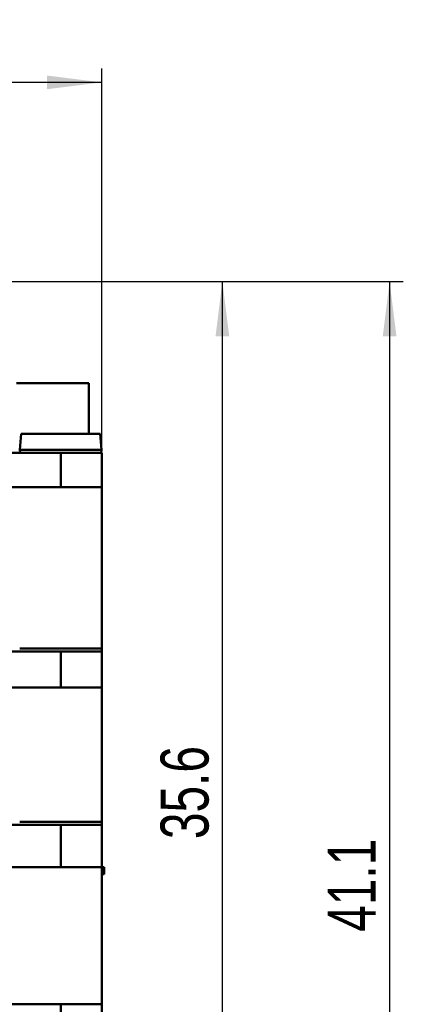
# Model space of a CAD drawing. Header units: millimetres. Extents: x 2 to 208, y 2 to 146.
# Tile 5 of 13: x 78 to 92, y 59 to 95. Entities that reach past the tile are written whole.
import ezdxf

# ---------------------------------------------------------------- set-up
doc = ezdxf.new("R2010")
doc.units = ezdxf.units.MM
doc.header["$LTSCALE"] = 0.5
doc.layers.add('DIM', color=82, linetype='Continuous')
doc.layers.add('SOL', color=7, linetype='Continuous', lineweight=50)
doc.styles.add('SLDTEXTSTYLE4', font='ARIALNI.TTF', dxfattribs={"width": 0.87})
doc.styles.add('SLDTEXTSTYLE5', font='ARIALN.TTF', dxfattribs={"width": 0.87})
doc.dimstyles.new('SLDDIMSTYLE0', dxfattribs={"dimtxt": 1.75, "dimasz": 2, "dimexe": 0, "dimexo": 0.0625, "dimgap": 0.4375, "dimtad": 2, "dimrnd": 1e-09, "dimzin": 12, "dimdsep": 46, "dimtxsty": 'SLDTEXTSTYLE4', "dimsah": 1, "dimcen": 0.09, "dimadec": 0, "dimazin": 3, "dimtfac": 1, "dimtofl": 0, "dimtmove": 0, "dimatfit": 3, "dimfxl": 1, "dimfrac": 2, "dimtolj": 1, "dimtzin": 12, "dimarcsym": 0})
doc.dimstyles.new('SLDDIMSTYLE1', dxfattribs={"dimtxt": 1.75, "dimasz": 2, "dimexe": 0, "dimexo": 0.0625, "dimgap": 0.4375, "dimtad": 2, "dimdec": 1, "dimrnd": 1e-09, "dimzin": 12, "dimdsep": 46, "dimtxsty": 'SLDTEXTSTYLE4', "dimsah": 1, "dimcen": 0.09, "dimadec": 0, "dimazin": 3, "dimtfac": 1, "dimtofl": 0, "dimtmove": 0, "dimatfit": 3, "dimfxl": 1, "dimfrac": 2, "dimtolj": 1, "dimtzin": 12, "dimarcsym": 0})

# ---------------------------------------------------------------- blocks, each defined once
blk = doc.blocks.new('_D_1')
at = {"layer": 'DIM'}
for p, q in [((76.592, 85.41), (86.267, 85.41)), ((85.767, 49.796), (85.767, 85.41)), ((79.767, 49.796), (86.267, 49.796))]:
    blk.add_line(p, q, dxfattribs=at)
for points in [[(85.767, 85.41), (85.517, 83.41), (86.017, 83.41)], [(85.767, 49.796), (86.017, 51.796), (85.517, 51.796)]]:
    blk.add_solid(points, dxfattribs=at)
at = {"layer": 'DIM', "insert": (83.511, 65.069), "char_height": 1.75, "attachment_point": 1, "rotation": 90, "style": 'SLDTEXTSTYLE5'}
blk.add_mtext('35.6', dxfattribs=at)
blk = doc.blocks.new('_D_4')
at = {"layer": 'DIM'}
for p, q in [((76.592, 85.41), (92.367, 85.41)), ((91.867, 85.41), (91.867, 44.296)), ((75.667, 44.296), (92.367, 44.296))]:
    blk.add_line(p, q, dxfattribs=at)
for points in [[(91.867, 85.41), (91.617, 83.41), (92.117, 83.41)], [(91.867, 44.296), (92.117, 46.296), (91.617, 46.296)]]:
    blk.add_solid(points, dxfattribs=at)
at = {"layer": 'DIM', "insert": (89.611, 61.689), "char_height": 1.75, "attachment_point": 1, "rotation": 90, "style": 'SLDTEXTSTYLE5'}
blk.add_mtext('41.1', dxfattribs=at)
blk = doc.blocks.new('_D_7')
at = {"layer": 'DIM'}
for p, q in [((55.367, 59.047), (55.367, 93.174)), ((81.367, 59.047), (81.367, 93.174)), ((81.367, 92.674), (55.367, 92.674))]:
    blk.add_line(p, q, dxfattribs=at)
for points in [[(55.367, 92.674), (57.367, 92.424), (57.367, 92.924)], [(81.367, 92.674), (79.367, 92.924), (79.367, 92.424)]]:
    blk.add_solid(points, dxfattribs=at)
at = {"layer": 'DIM', "insert": (68.173, 94.93), "char_height": 1.75, "attachment_point": 1, "style": 'SLDTEXTSTYLE5'}
blk.add_mtext('26', dxfattribs=at)

msp = doc.modelspace()

# ---------------------------------------------------------------- linework, layer by layer
at = {"layer": 'SOL'}
for p, q in [((80.8971245, 81.6952436), (78.2555245, 81.6952436)), ((80.8971245, 81.6952436), (80.8971245, 79.8552436)), ((78.4281664, 79.8552436), (78.3764357, 79.2639592)), ((81.3056823, 79.8552436), (78.4281664, 79.8552436)), ((81.357413, 79.2639592), (81.3056823, 79.8552436)), ((79.8669243, 79.1552436), (77.8669243, 79.1552436)), ((78.3764357, 79.2639592), (81.357413, 79.2639592)), ((79.8669243, 77.9102144), (79.8669243, 79.1552436)), ((81.3669243, 79.1552436), (79.8669243, 79.1552436)), ((81.3669243, 79.1552436), (81.3669243, 77.9102144)), ((77.8669243, 77.9102144), (79.8669243, 77.9102144)), ((79.8669243, 77.9102144), (81.3669243, 77.9102144)), ((81.3669243, 71.9102144), (81.3669243, 77.9102144)), ((79.8669243, 71.9102144), (74.9669243, 71.9102144)), ((78.3764357, 72.01893), (81.357413, 72.01893)), ((79.8669243, 71.9102144), (79.8669243, 70.5936359)), ((81.3669243, 71.9102144), (79.8669243, 71.9102144)), ((81.3669243, 70.5936359), (81.3669243, 71.9102144)), ((56.8669243, 70.5936359), (79.8669243, 70.5936359)), ((79.8669243, 70.5936359), (81.3669243, 70.5936359)), ((79.8669243, 70.5936359), (80.5472821, 70.5936359)), ((80.5472821, 70.5936359), (81.3669243, 70.5936359)), ((81.3669243, 65.5936359), (81.3669243, 70.5936359)), ((79.8669243, 65.5936359), (56.8669243, 65.5936359)), ((78.3764357, 65.7023514), (81.357413, 65.7023514)), ((79.8669243, 65.5936359), (79.8669243, 64.0473093)), ((81.3669243, 65.5936359), (79.8669243, 65.5936359)), ((79.8669243, 65.5936359), (80.5472821, 65.5936359)), ((80.5472821, 65.5936359), (81.3669243, 65.5936359)), ((81.3669243, 64.0473093), (81.3669243, 65.5936359)), ((56.8669243, 64.0473093), (79.8669243, 64.0473093)), ((79.8669243, 64.0473093), (81.3669243, 64.0473093)), ((81.4534468, 64.0473102), (81.3669243, 64.0473102)), ((81.3669243, 59.0473093), (81.3669243, 64.0473093)), ((81.4534468, 64.0473102), (81.4534468, 63.7933102)), ((81.3669243, 63.7933102), (81.4534468, 63.7933102)), ((79.8669243, 59.0473093), (56.8669243, 59.0473093)), ((79.8669243, 57.7959122), (79.8669243, 59.0473093)), ((81.3669243, 59.0473093), (79.8669243, 59.0473093)), ((81.3669243, 57.7959122), (81.3669243, 59.0473093))]:
    msp.add_line(p, q, dxfattribs=at)
for centre, start, end in [((78.4760552, 79.2552436), 175, 270), ((81.2577935, 79.2552436), 270, 5)]:
    msp.add_arc(centre, 0.1, start, end, dxfattribs=at)

# ---------------------------------------------------------------- dimensions: what is measured, and where the dimension line sits
at = {"layer": 'DIM'}
dim = msp.add_linear_dim(base=(55.3669243, 92.6736801), p1=(81.3669248, 59.0473093), p2=(55.3669243, 59.0473093), dimstyle='SLDDIMSTYLE0', dxfattribs=at)
dim.commit()
dim.dimension.update_dxf_attribs({"geometry": '_D_7', "text_midpoint": (69.2691771, 92.6736801), "dimtype": 160})
for base, p1, p2, picture, middle in [((91.8669243, 44.2959122), (76.5919243, 85.4102144), (75.6669243, 44.2959122), '_D_4', (91.8669243, 63.6076909)), ((85.7669243, 85.4102144), (79.7669243, 49.7959122), (76.5919243, 85.4102144), '_D_1', (85.7669243, 66.9882888))]:
    dim = msp.add_linear_dim(base=base, p1=p1, p2=p2, angle=90, dimstyle='SLDDIMSTYLE1', dxfattribs=at)
    dim.commit()
    dim.dimension.update_dxf_attribs({"geometry": picture, "text_midpoint": middle, "dimtype": 160})

doc.saveas('drawing.dxf')
